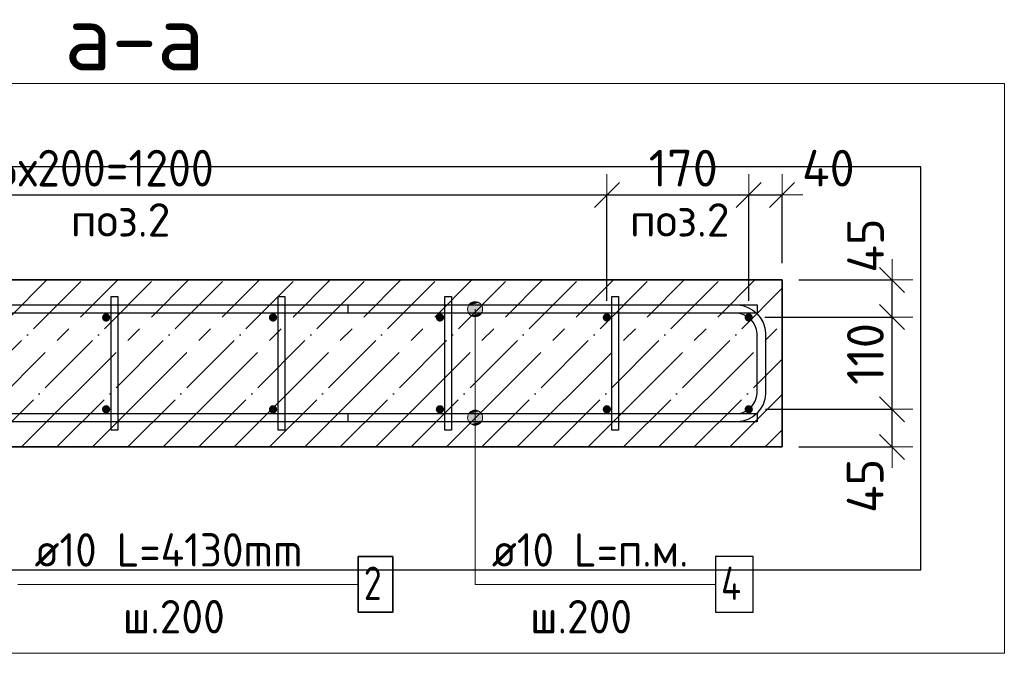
# Model space of a CAD drawing. Header units: millimetres. Extents: x -2995 to 47287, y -2809 to 58122.
# Tile 100 of 143: x 36101 to 37280, y 42464 to 43223. Entities that reach past the tile are written whole.
import ezdxf

# ---------------------------------------------------------------- set-up
doc = ezdxf.new("R2010")
doc.units = ezdxf.units.MM
doc.header["$PDMODE"] = 65
doc.linetypes.add('______11', pattern=[100, 80, -10, 0, -10])
doc.linetypes.add('______5', pattern=[220, 160, -20, 20, -20])
for name, color, linetype, lineweight in [('Standard', 7, 'Continuous', 25), ('Арм.стержн. Арматура края', 96, 'Continuous', 35), ('Арм.стержн. вертикальными 1', 22, 'Continuous', 35), ('Арм.стержн.горизонт. 1', 180, 'Continuous', 35), ('Размерная линия_ общее', 7, 'Continuous', 13)]:
    doc.layers.add(name, color=color, linetype=linetype, lineweight=lineweight)
doc.layers.add('Арм.стержн.Стяжки', color=7, linetype='Continuous', lineweight=35, true_color=0x501e0f)
doc.styles.add('ISOCPEUR', font='ISOCPEUR')
doc.dimstyles.new('DIMSTYLE_3', dxfattribs={"dimtxt": 44, "dimasz": 50, "dimexe": 0, "dimexo": 0, "dimgap": 22, "dimtad": 2, "dimdec": 0, "dimrnd": 5, "dimzin": 12, "dimdsep": 46, "dimtxsty": 'ISOCPEUR', "dimblk1": 'ALL_ML_STRICH', "dimblk2": 'ALL_ML_STRICH', "dimsah": 1, "dimcen": 0, "dimclrd": 7, "dimclre": 256, "dimclrt": 7, "dimadec": 0, "dimazin": 0, "dimtfac": 1, "dimtdec": 0, "dimtix": 1, "dimtmove": 2, "dimatfit": 3, "dimfxl": 0, "dimtzin": 0, "dimlwd": 0, "dimlwe": -3, "dimarcsym": 0})
doc.dimstyles.new('DIMSTYLE_8', dxfattribs={"dimtxt": 44, "dimasz": 50, "dimexe": 0, "dimexo": 0, "dimgap": 22, "dimtad": 2, "dimdec": 0, "dimrnd": 5, "dimzin": 12, "dimdsep": 46, "dimtxsty": 'ISOCPEUR', "dimblk1": 'ALL_ML_STRICH', "dimblk2": 'ALL_ML_STRICH', "dimsah": 1, "dimcen": 0, "dimclrd": 7, "dimclre": 256, "dimclrt": 7, "dimadec": 0, "dimazin": 0, "dimtfac": 1, "dimtdec": 0, "dimtix": 1, "dimtmove": 2, "dimatfit": 3, "dimfxl": 0, "dimtvp": 1.2, "dimtzin": 0, "dimlwd": 0, "dimlwe": -3, "dimarcsym": 0})

# ---------------------------------------------------------------- blocks, each defined once
blk = doc.blocks.new('ALL_ML_STRICH')
at = {"color": 0, "linetype": 'ByBlock', "lineweight": -2}
for p, q in [((0, -0.5), (0, 0.5)), ((-0.3, -0.3), (0.3, 0.3)), ((-1, 0), (0.5, 0))]:
    blk.add_line(p, q, dxfattribs=at)
blk = doc.blocks.new('*D73')
at = {"layer": 'DEFPOINTS', "color": 7, "linetype": 'Continuous', "lineweight": 13, "transparency": 33554687}
for p in [(36974.1, 42756.3), (37014.1, 42711.3), (37145.9, 42711.3)]:
    blk.add_point(p, dxfattribs=at)
at = {"layer": 'Размерная линия_ общее', "color": 253, "linetype": 'Continuous', "lineweight": -2, "true_color": 0xa0a0a0, "transparency": 33554687}
for p, q in [((36994.1, 42756.3), (37145.9, 42756.3)), ((37034.1, 42711.3), (37145.9, 42711.3))]:
    blk.add_line(p, q, dxfattribs=at)
at = {"layer": 'Размерная линия_ общее', "color": 7, "linetype": 'Continuous', "lineweight": -2, "transparency": 33554687}
blk.add_line((37145.9, 42711.3), (37145.9, 42756.3), dxfattribs=at)
at = {"layer": 'Размерная линия_ общее', "color": 7, "linetype": 'Continuous', "lineweight": 13, "transparency": 33554687, "xscale": 50, "yscale": 50, "zscale": 50}
for p, rotation in [((37145.9, 42756.3), 90), ((37145.9, 42711.3), 270)]:
    blk.add_blockref('ALL_ML_STRICH', p, dxfattribs=dict(at, rotation=rotation))
at = {"layer": 'Размерная линия_ общее', "color": 7, "linetype": 'Continuous', "lineweight": 13, "transparency": 33554687, "insert": (37113.6, 42664.6), "char_height": 44, "width": 88, "attachment_point": 5, "rotation": 90, "style": 'ISOCPEUR'}
blk.add_mtext('\\A1;{45}', dxfattribs=at)
blk = doc.blocks.new('*D74')
at = {"layer": 'DEFPOINTS', "color": 7, "linetype": 'Continuous', "lineweight": 13, "transparency": 33554687}
for p in [(36973.4, 42866.8), (36974.1, 42756.3), (37145.9, 42756.3)]:
    blk.add_point(p, dxfattribs=at)
at = {"layer": 'Размерная линия_ общее', "color": 253, "linetype": 'Continuous', "lineweight": -2, "true_color": 0xa0a0a0, "transparency": 33554687}
for p, q in [((36993.4, 42866.8), (37145.9, 42866.8)), ((36994.1, 42756.3), (37145.9, 42756.3))]:
    blk.add_line(p, q, dxfattribs=at)
at = {"layer": 'Размерная линия_ общее', "color": 7, "linetype": 'Continuous', "lineweight": -2, "transparency": 33554687}
blk.add_line((37145.9, 42756.3), (37145.9, 42866.8), dxfattribs=at)
at = {"layer": 'Размерная линия_ общее', "color": 7, "linetype": 'Continuous', "lineweight": 13, "transparency": 33554687, "xscale": 50, "yscale": 50, "zscale": 50}
for p, rotation in [((37145.9, 42866.8), 90), ((37145.9, 42756.3), 270)]:
    blk.add_blockref('ALL_ML_STRICH', p, dxfattribs=dict(at, rotation=rotation))
at = {"layer": 'Размерная линия_ общее', "color": 7, "linetype": 'Continuous', "lineweight": 13, "transparency": 33554687, "insert": (37113.9, 42822.6), "char_height": 44, "width": 132, "attachment_point": 5, "rotation": 90, "style": 'ISOCPEUR'}
blk.add_mtext('\\A1;{110}', dxfattribs=at)
blk = doc.blocks.new('*D75')
at = {"layer": 'DEFPOINTS', "color": 7, "linetype": 'Continuous', "lineweight": 13, "transparency": 33554687}
for p in [(37014.1, 42911.3), (36973.4, 42866.8), (37145.9, 42866.8)]:
    blk.add_point(p, dxfattribs=at)
at = {"layer": 'Размерная линия_ общее', "color": 253, "linetype": 'Continuous', "lineweight": -2, "true_color": 0xa0a0a0, "transparency": 33554687}
for p, q in [((37034.1, 42911.3), (37145.9, 42911.3)), ((36993.4, 42866.8), (37145.9, 42866.8))]:
    blk.add_line(p, q, dxfattribs=at)
at = {"layer": 'Размерная линия_ общее', "color": 7, "linetype": 'Continuous', "lineweight": -2, "transparency": 33554687}
blk.add_line((37145.9, 42866.8), (37145.9, 42911.3), dxfattribs=at)
at = {"layer": 'Размерная линия_ общее', "color": 7, "linetype": 'Continuous', "lineweight": 13, "transparency": 33554687, "xscale": 50, "yscale": 50, "zscale": 50}
for p, rotation in [((37145.9, 42911.3), 90), ((37145.9, 42866.8), 270)]:
    blk.add_blockref('ALL_ML_STRICH', p, dxfattribs=dict(at, rotation=rotation))
at = {"layer": 'Размерная линия_ общее', "color": 7, "linetype": 'Continuous', "lineweight": 13, "transparency": 33554687, "insert": (37114.1, 42952.5), "char_height": 44, "width": 88, "attachment_point": 5, "rotation": 90, "style": 'ISOCPEUR'}
blk.add_mtext('\\A1;{45}', dxfattribs=at)
blk = doc.blocks.new('*D79')
at = {"layer": 'DEFPOINTS', "color": 7, "linetype": 'Continuous', "lineweight": 13, "transparency": 33554687}
for p in [(35604.1, 43013.2), (35604.1, 42866.3), (36804.1, 42866.3)]:
    blk.add_point(p, dxfattribs=at)
at = {"layer": 'Размерная линия_ общее', "color": 253, "linetype": 'Continuous', "lineweight": -2, "true_color": 0xa0a0a0, "transparency": 33554687}
for p, q in [((35604.1, 42886.3), (35604.1, 43013.2)), ((36804.1, 42886.3), (36804.1, 43013.2))]:
    blk.add_line(p, q, dxfattribs=at)
at = {"layer": 'Размерная линия_ общее', "color": 7, "linetype": 'Continuous', "lineweight": -2, "transparency": 33554687}
blk.add_line((35604.1, 43013.2), (36804.1, 43013.2), dxfattribs=at)
at = {"layer": 'Размерная линия_ общее', "color": 7, "linetype": 'Continuous', "lineweight": 13, "transparency": 33554687, "xscale": 50, "yscale": 50, "zscale": 50, "rotation": 180}
blk.add_blockref('ALL_ML_STRICH', (35604.1, 43013.2), dxfattribs=at)
at = {"layer": 'Размерная линия_ общее', "color": 7, "linetype": 'Continuous', "lineweight": 13, "transparency": 33554687, "xscale": 50, "yscale": 50, "zscale": 50}
blk.add_blockref('ALL_ML_STRICH', (36804.1, 43013.2), dxfattribs=at)
at = {"layer": 'Размерная линия_ общее', "color": 7, "linetype": 'Continuous', "lineweight": 13, "transparency": 33554687, "insert": (36070.1, 43067.2), "char_height": 44, "width": 2.2, "attachment_point": 1, "line_spacing_factor": 0.60241, "style": 'ISOCPEUR'}
blk.add_mtext('\\W0.91;6х200=1200', dxfattribs=at)
blk = doc.blocks.new('*D80')
at = {"layer": 'DEFPOINTS', "color": 7, "linetype": 'Continuous', "lineweight": 13, "transparency": 33554687}
for p in [(36804.1, 43013.2), (36804.1, 42866.3), (36974.1, 42866.3)]:
    blk.add_point(p, dxfattribs=at)
at = {"layer": 'Размерная линия_ общее', "color": 253, "linetype": 'Continuous', "lineweight": -2, "true_color": 0xa0a0a0, "transparency": 33554687}
for p, q in [((36804.1, 42886.3), (36804.1, 43013.2)), ((36974.1, 42886.3), (36974.1, 43013.2))]:
    blk.add_line(p, q, dxfattribs=at)
at = {"layer": 'Размерная линия_ общее', "color": 7, "linetype": 'Continuous', "lineweight": -2, "transparency": 33554687}
blk.add_line((36804.1, 43013.2), (36974.1, 43013.2), dxfattribs=at)
at = {"layer": 'Размерная линия_ общее', "color": 7, "linetype": 'Continuous', "lineweight": 13, "transparency": 33554687, "xscale": 50, "yscale": 50, "zscale": 50, "rotation": 180}
blk.add_blockref('ALL_ML_STRICH', (36804.1, 43013.2), dxfattribs=at)
at = {"layer": 'Размерная линия_ общее', "color": 7, "linetype": 'Continuous', "lineweight": 13, "transparency": 33554687, "xscale": 50, "yscale": 50, "zscale": 50}
blk.add_blockref('ALL_ML_STRICH', (36974.1, 43013.2), dxfattribs=at)
at = {"layer": 'Размерная линия_ общее', "color": 7, "linetype": 'Continuous', "lineweight": 13, "transparency": 33554687, "insert": (36895.7, 43045.2), "char_height": 44, "width": 132, "attachment_point": 5, "style": 'ISOCPEUR'}
blk.add_mtext('\\A1;{170}', dxfattribs=at)
blk = doc.blocks.new('*D81')
at = {"layer": 'DEFPOINTS', "color": 7, "linetype": 'Continuous', "lineweight": 13, "transparency": 33554687}
for p in [(36974.1, 43013.2), (37014.1, 42911.3), (36974.1, 42866.3)]:
    blk.add_point(p, dxfattribs=at)
at = {"layer": 'Размерная линия_ общее', "color": 253, "linetype": 'Continuous', "lineweight": -2, "true_color": 0xa0a0a0, "transparency": 33554687}
for p, q in [((36974.1, 42886.3), (36974.1, 43013.2)), ((37014.1, 42931.3), (37014.1, 43013.2))]:
    blk.add_line(p, q, dxfattribs=at)
at = {"layer": 'Размерная линия_ общее', "color": 7, "linetype": 'Continuous', "lineweight": -2, "transparency": 33554687}
blk.add_line((36974.1, 43013.2), (37014.1, 43013.2), dxfattribs=at)
at = {"layer": 'Размерная линия_ общее', "color": 7, "linetype": 'Continuous', "lineweight": 13, "transparency": 33554687, "xscale": 50, "yscale": 50, "zscale": 50, "rotation": 180}
blk.add_blockref('ALL_ML_STRICH', (36974.1, 43013.2), dxfattribs=at)
at = {"layer": 'Размерная линия_ общее', "color": 7, "linetype": 'Continuous', "lineweight": 13, "transparency": 33554687, "xscale": 50, "yscale": 50, "zscale": 50}
blk.add_blockref('ALL_ML_STRICH', (37014.1, 43013.2), dxfattribs=at)
at = {"layer": 'Размерная линия_ общее', "color": 7, "linetype": 'Continuous', "lineweight": 13, "transparency": 33554687, "insert": (37069.5, 43045.2), "char_height": 44, "width": 88, "attachment_point": 5, "style": 'ISOCPEUR'}
blk.add_mtext('\\A1;{40}', dxfattribs=at)

msp = doc.modelspace()

# ---------------------------------------------------------------- hatches: boundary and pattern name
at = {"layer": 'Арм.стержн. вертикальными 1', "linetype": 'Continuous', "lineweight": 50, "transparency": 33554687}
for points in [[(36209.1, 42866.3), (36208.7, 42868.2), (36207.6, 42869.8), (36206, 42870.9), (36204.1, 42871.3), (36202.2, 42870.9), (36200.6, 42869.8), (36199.5, 42868.2), (36199.1, 42866.3), (36199.5, 42864.4), (36200.6, 42862.8), (36202.2, 42861.7), (36204.1, 42861.3), (36206, 42861.7), (36207.6, 42862.8), (36208.7, 42864.4)], [(36409.1, 42866.3), (36408.7, 42868.2), (36407.6, 42869.8), (36406, 42870.9), (36404.1, 42871.3), (36402.2, 42870.9), (36400.6, 42869.8), (36399.5, 42868.2), (36399.1, 42866.3), (36399.5, 42864.4), (36400.6, 42862.8), (36402.2, 42861.7), (36404.1, 42861.3), (36406, 42861.7), (36407.6, 42862.8), (36408.7, 42864.4)], [(36609.1, 42866.3), (36608.7, 42868.2), (36607.6, 42869.8), (36606, 42870.9), (36604.1, 42871.3), (36602.2, 42870.9), (36600.6, 42869.8), (36599.5, 42868.2), (36599.1, 42866.3), (36599.5, 42864.4), (36600.6, 42862.8), (36602.2, 42861.7), (36604.1, 42861.3), (36606, 42861.7), (36607.6, 42862.8), (36608.7, 42864.4)], [(36809.1, 42866.3), (36808.7, 42868.2), (36807.6, 42869.8), (36806, 42870.9), (36804.1, 42871.3), (36802.2, 42870.9), (36800.6, 42869.8), (36799.5, 42868.2), (36799.1, 42866.3), (36799.5, 42864.4), (36800.6, 42862.8), (36802.2, 42861.7), (36804.1, 42861.3), (36806, 42861.7), (36807.6, 42862.8), (36808.7, 42864.4)], [(36979.1, 42866.3), (36978.7, 42868.2), (36977.6, 42869.8), (36976, 42870.9), (36974.1, 42871.3), (36972.2, 42870.9), (36970.6, 42869.8), (36969.5, 42868.2), (36969.1, 42866.3), (36969.5, 42864.4), (36970.6, 42862.8), (36972.2, 42861.7), (36974.1, 42861.3), (36976, 42861.7), (36977.6, 42862.8), (36978.7, 42864.4)], [(36209.1, 42756.3), (36208.7, 42758.2), (36207.6, 42759.8), (36206, 42760.9), (36204.1, 42761.3), (36202.2, 42760.9), (36200.6, 42759.8), (36199.5, 42758.2), (36199.1, 42756.3), (36199.5, 42754.4), (36200.6, 42752.8), (36202.2, 42751.7), (36204.1, 42751.3), (36206, 42751.7), (36207.6, 42752.8), (36208.7, 42754.4)], [(36409.1, 42756.3), (36408.7, 42758.2), (36407.6, 42759.8), (36406, 42760.9), (36404.1, 42761.3), (36402.2, 42760.9), (36400.6, 42759.8), (36399.5, 42758.2), (36399.1, 42756.3), (36399.5, 42754.4), (36400.6, 42752.8), (36402.2, 42751.7), (36404.1, 42751.3), (36406, 42751.7), (36407.6, 42752.8), (36408.7, 42754.4)], [(36609.1, 42756.3), (36608.7, 42758.2), (36607.6, 42759.8), (36606, 42760.9), (36604.1, 42761.3), (36602.2, 42760.9), (36600.6, 42759.8), (36599.5, 42758.2), (36599.1, 42756.3), (36599.5, 42754.4), (36600.6, 42752.8), (36602.2, 42751.7), (36604.1, 42751.3), (36606, 42751.7), (36607.6, 42752.8), (36608.7, 42754.4)], [(36809.1, 42756.3), (36808.7, 42758.2), (36807.6, 42759.8), (36806, 42760.9), (36804.1, 42761.3), (36802.2, 42760.9), (36800.6, 42759.8), (36799.5, 42758.2), (36799.1, 42756.3), (36799.5, 42754.4), (36800.6, 42752.8), (36802.2, 42751.7), (36804.1, 42751.3), (36806, 42751.7), (36807.6, 42752.8), (36808.7, 42754.4)], [(36979.1, 42756.3), (36978.7, 42758.2), (36977.6, 42759.8), (36976, 42760.9), (36974.1, 42761.3), (36972.2, 42760.9), (36970.6, 42759.8), (36969.5, 42758.2), (36969.1, 42756.3), (36969.5, 42754.4), (36970.6, 42752.8), (36972.2, 42751.7), (36974.1, 42751.3), (36976, 42751.7), (36977.6, 42752.8), (36978.7, 42754.4)]]:
    msp.add_hatch(color=4, dxfattribs=at).paths.add_polyline_path(points)
at = {"layer": 'Арм.стержн.горизонт. 1', "linetype": 'Continuous', "lineweight": 13, "transparency": 33554687}
for points in [[(36637.2, 42876.3), (36655.2, 42876.3), (36653.9, 42880.8)], [(36637.2, 42876.3), (36653.9, 42880.8), (36638.4, 42880.8)], [(36637.2, 42876.3), (36655.2, 42876.3), (36653.9, 42880.8)], [(36637.2, 42876.3), (36653.9, 42880.8), (36638.4, 42880.8)], [(36637.2, 42876.3), (36655.2, 42876.3), (36653.9, 42880.8)], [(36637.2, 42876.3), (36653.9, 42880.8), (36638.4, 42880.8)], [(36638.4, 42871.8), (36655.2, 42876.3), (36637.2, 42876.3)], [(36638.4, 42871.8), (36655.2, 42876.3), (36637.2, 42876.3)], [(36638.4, 42871.8), (36655.2, 42876.3), (36637.2, 42876.3)], [(36638.4, 42880.8), (36653.9, 42880.8), (36650.7, 42884)], [(36638.4, 42880.8), (36650.7, 42884), (36641.7, 42884)], [(36638.4, 42880.8), (36653.9, 42880.8), (36650.7, 42884)], [(36638.4, 42880.8), (36650.7, 42884), (36641.7, 42884)], [(36638.4, 42880.8), (36653.9, 42880.8), (36650.7, 42884)], [(36638.4, 42880.8), (36650.7, 42884), (36641.7, 42884)], [(36638.4, 42871.8), (36653.9, 42871.8), (36655.2, 42876.3)], [(36638.4, 42871.8), (36653.9, 42871.8), (36655.2, 42876.3)], [(36638.4, 42871.8), (36653.9, 42871.8), (36655.2, 42876.3)], [(36641.7, 42884), (36650.7, 42884), (36646.2, 42885.3)], [(36641.7, 42884), (36650.7, 42884), (36646.2, 42885.3)], [(36641.7, 42884), (36650.7, 42884), (36646.2, 42885.3)], [(36641.7, 42868.6), (36653.9, 42871.8), (36638.4, 42871.8)], [(36641.7, 42868.6), (36653.9, 42871.8), (36638.4, 42871.8)], [(36641.7, 42868.6), (36653.9, 42871.8), (36638.4, 42871.8)], [(36641.7, 42868.6), (36650.7, 42868.6), (36653.9, 42871.8)], [(36641.7, 42868.6), (36650.7, 42868.6), (36653.9, 42871.8)], [(36641.7, 42868.6), (36650.7, 42868.6), (36653.9, 42871.8)], [(36650.7, 42868.6), (36641.7, 42868.6), (36646.2, 42867.3)], [(36650.7, 42868.6), (36641.7, 42868.6), (36646.2, 42867.3)], [(36650.7, 42868.6), (36641.7, 42868.6), (36646.2, 42867.3)], [(36637.2, 42746.3), (36655.2, 42746.3), (36653.9, 42750.8)], [(36637.2, 42746.3), (36653.9, 42750.8), (36638.4, 42750.8)], [(36637.2, 42746.3), (36655.2, 42746.3), (36653.9, 42750.8)], [(36637.2, 42746.3), (36653.9, 42750.8), (36638.4, 42750.8)], [(36637.2, 42746.3), (36655.2, 42746.3), (36653.9, 42750.8)], [(36637.2, 42746.3), (36653.9, 42750.8), (36638.4, 42750.8)], [(36638.4, 42741.8), (36655.2, 42746.3), (36637.2, 42746.3)], [(36638.4, 42741.8), (36655.2, 42746.3), (36637.2, 42746.3)], [(36638.4, 42741.8), (36655.2, 42746.3), (36637.2, 42746.3)], [(36638.4, 42750.8), (36653.9, 42750.8), (36650.7, 42754)], [(36638.4, 42750.8), (36650.7, 42754), (36641.7, 42754)], [(36638.4, 42750.8), (36653.9, 42750.8), (36650.7, 42754)], [(36638.4, 42750.8), (36650.7, 42754), (36641.7, 42754)], [(36638.4, 42750.8), (36653.9, 42750.8), (36650.7, 42754)], [(36638.4, 42750.8), (36650.7, 42754), (36641.7, 42754)], [(36638.4, 42741.8), (36653.9, 42741.8), (36655.2, 42746.3)], [(36638.4, 42741.8), (36653.9, 42741.8), (36655.2, 42746.3)], [(36638.4, 42741.8), (36653.9, 42741.8), (36655.2, 42746.3)], [(36641.7, 42754), (36650.7, 42754), (36646.2, 42755.3)], [(36641.7, 42754), (36650.7, 42754), (36646.2, 42755.3)], [(36641.7, 42754), (36650.7, 42754), (36646.2, 42755.3)], [(36641.7, 42738.6), (36653.9, 42741.8), (36638.4, 42741.8)], [(36641.7, 42738.6), (36653.9, 42741.8), (36638.4, 42741.8)], [(36641.7, 42738.6), (36653.9, 42741.8), (36638.4, 42741.8)], [(36641.7, 42738.6), (36650.7, 42738.6), (36653.9, 42741.8)], [(36641.7, 42738.6), (36650.7, 42738.6), (36653.9, 42741.8)], [(36641.7, 42738.6), (36650.7, 42738.6), (36653.9, 42741.8)], [(36650.7, 42738.6), (36641.7, 42738.6), (36646.2, 42737.3)], [(36650.7, 42738.6), (36641.7, 42738.6), (36646.2, 42737.3)], [(36650.7, 42738.6), (36641.7, 42738.6), (36646.2, 42737.3)]]:
    msp.add_hatch(color=7, dxfattribs=at).paths.add_polyline_path(points)

# ---------------------------------------------------------------- linework, layer by layer
at = {"color": 52, "linetype": 'Continuous', "lineweight": -3, "transparency": 33554687}
for p, q in [((37180.4, 43046.6), (35326.2, 43046.6)), ((37180.4, 43046.6), (35326.2, 43046.6)), ((37180.4, 42564), (37180.4, 43046.6)), ((37180.4, 42564), (37180.4, 43046.6)), ((35326.2, 42564), (37180.4, 42564)), ((35326.2, 42564), (37180.4, 42564))]:
    msp.add_line(p, q, dxfattribs=at)
at = {"layer": 'Standard', "color": 7, "linetype": 'Continuous', "lineweight": 35, "transparency": 33554687}
for p, q in [((37014.1, 42911.3), (35564.1, 42911.3)), ((37014.1, 42711.3), (37014.1, 42911.3)), ((35564.1, 42711.3), (37014.1, 42711.3))]:
    msp.add_line(p, q, dxfattribs=at)
at = {"layer": 'Standard', "color": 253, "linetype": '______5', "lineweight": -3, "true_color": 0xababab, "transparency": 33554687}
for p, q in [((35933.1, 42711.3), (36133.1, 42911.3)), ((36018, 42711.3), (36218, 42911.3)), ((36102.8, 42711.3), (36302.8, 42911.3)), ((36187.7, 42711.3), (36387.7, 42911.3)), ((36272.5, 42711.3), (36472.5, 42911.3)), ((36357.4, 42711.3), (36557.4, 42911.3)), ((36442.2, 42711.3), (36642.2, 42911.3)), ((36527.1, 42711.3), (36727.1, 42911.3)), ((36611.9, 42711.3), (36811.9, 42911.3)), ((36696.8, 42711.3), (36896.8, 42911.3)), ((36781.6, 42711.3), (36981.6, 42911.3)), ((36866.5, 42711.3), (37014.1, 42858.9)), ((36951.3, 42711.3), (37014.1, 42774.1))]:
    msp.add_line(p, q, dxfattribs=at)
at = {"layer": 'Standard', "color": 253, "linetype": '______11', "lineweight": -3, "true_color": 0xababab, "transparency": 33554687}
for p, q in [((35975.5, 42711.3), (36175.5, 42911.3)), ((36060.4, 42711.3), (36260.4, 42911.3)), ((36145.2, 42711.3), (36345.2, 42911.3)), ((36230.1, 42711.3), (36430.1, 42911.3)), ((36315, 42711.3), (36515, 42911.3)), ((36399.8, 42711.3), (36599.8, 42911.3)), ((36484.7, 42711.3), (36684.7, 42911.3)), ((36569.5, 42711.3), (36769.5, 42911.3)), ((36654.4, 42711.3), (36854.4, 42911.3)), ((36739.2, 42711.3), (36939.2, 42911.3)), ((36824.1, 42711.3), (37014.1, 42901.3)), ((36908.9, 42711.3), (37014.1, 42816.5)), ((36993.8, 42711.3), (37014.1, 42731.6))]:
    msp.add_line(p, q, dxfattribs=at)
at = {"layer": 'Standard', "color": 7, "linetype": 'Continuous', "lineweight": 13, "transparency": 33554687}
msp.add_lwpolyline([(35226.2, 42464), (37280.4, 42464), (37280.4, 43146.6), (35226.2, 43146.6), (35226.2, 42464)], dxfattribs=at)
at = {"layer": 'Арм.стержн. Арматура края', "color": 4, "linetype": 'Continuous', "lineweight": 25, "transparency": 33554687}
msp.add_lwpolyline([(36494.1, 42751.3), (36960.1, 42751.3), (36964.6, 42751.9), (36969.2, 42753.4), (36973.4, 42755.8), (36976.8, 42758.6), (36979.6, 42762.1), (36982, 42766.2), (36983.5, 42770.8), (36984.1, 42775.3), (36984.1, 42847.3), (36983.5, 42851.8), (36982, 42856.4), (36979.6, 42860.6), (36976.8, 42864), (36973.4, 42866.8), (36969.2, 42869.2), (36964.6, 42870.7), (36960.1, 42871.3), (36494.1, 42871.3), (36494.1, 42881.3), (36960.8, 42881.3), (36966.9, 42880.5), (36973.2, 42878.4), (36979.1, 42875.1), (36983.9, 42871.1), (36987.9, 42866.3), (36991.2, 42860.4), (36993.3, 42854.1), (36994.1, 42848), (36994.1, 42774.7), (36993.3, 42768.6), (36991.2, 42762.2), (36987.9, 42756.4), (36983.9, 42751.5), (36979.1, 42747.5), (36973.2, 42744.2), (36966.9, 42742.2), (36960.8, 42741.3), (36494.1, 42741.3), (36494.1, 42751.3)], dxfattribs=at)
msp.add_lwpolyline([(36494.1, 42751.3), (36960.1, 42751.3), (36964.6, 42751.9), (36969.2, 42753.4), (36973.4, 42755.8), (36976.8, 42758.6), (36979.6, 42762.1), (36982, 42766.2), (36983.5, 42770.8), (36984.1, 42775.3), (36984.1, 42847.3), (36983.5, 42851.8), (36982, 42856.4), (36979.6, 42860.6), (36976.8, 42864), (36973.4, 42866.8), (36969.2, 42869.2), (36964.6, 42870.7), (36960.1, 42871.3), (36494.1, 42871.3), (36494.1, 42881.3), (36960.8, 42881.3), (36966.9, 42880.5), (36973.2, 42878.4), (36979.1, 42875.1), (36983.9, 42871.1), (36987.9, 42866.3), (36991.2, 42860.4), (36993.3, 42854.1), (36994.1, 42848), (36994.1, 42774.7), (36993.3, 42768.6), (36991.2, 42762.2), (36987.9, 42756.4), (36983.9, 42751.5), (36979.1, 42747.5), (36973.2, 42744.2), (36966.9, 42742.2), (36960.8, 42741.3), (36494.1, 42741.3), (36494.1, 42751.3)], dxfattribs=at)
msp.add_lwpolyline([(36494.1, 42751.3), (36960.1, 42751.3), (36964.6, 42751.9), (36969.2, 42753.4), (36973.4, 42755.8), (36976.8, 42758.6), (36979.6, 42762.1), (36982, 42766.2), (36983.5, 42770.8), (36984.1, 42775.3), (36984.1, 42847.3), (36983.5, 42851.8), (36982, 42856.4), (36979.6, 42860.6), (36976.8, 42864), (36973.4, 42866.8), (36969.2, 42869.2), (36964.6, 42870.7), (36960.1, 42871.3), (36494.1, 42871.3), (36494.1, 42881.3), (36960.8, 42881.3), (36966.9, 42880.5), (36973.2, 42878.4), (36979.1, 42875.1), (36983.9, 42871.1), (36987.9, 42866.3), (36991.2, 42860.4), (36993.3, 42854.1), (36994.1, 42848), (36994.1, 42774.7), (36993.3, 42768.6), (36991.2, 42762.2), (36987.9, 42756.4), (36983.9, 42751.5), (36979.1, 42747.5), (36973.2, 42744.2), (36966.9, 42742.2), (36960.8, 42741.3), (36494.1, 42741.3), (36494.1, 42751.3)], dxfattribs=at)
at = {"layer": 'Арм.стержн. вертикальными 1', "color": 7, "linetype": 'Continuous', "lineweight": 13, "transparency": 33554687}
msp.add_line((36098.2, 42546.5), (36506.2, 42546.5), dxfattribs=at)
at = {"layer": 'Арм.стержн. вертикальными 1', "color": 7, "linetype": 'Continuous', "lineweight": 35, "transparency": 33554687}
msp.add_lwpolyline([(36506.2, 42513.2), (36547.5, 42513.2), (36547.5, 42579.9), (36506.2, 42579.9), (36506.2, 42513.2)], dxfattribs=at)
at = {"layer": 'Арм.стержн.горизонт. 1', "color": 52, "linetype": 'Continuous', "lineweight": 25, "transparency": 33554687}
for p, q in [((37014.1, 42911.3), (37014.1, 42911.3)), ((37014.1, 42711.3), (37014.1, 42711.3))]:
    msp.add_line(p, q, dxfattribs=at)
at = {"layer": 'Арм.стержн.горизонт. 1', "color": 7, "linetype": 'Continuous', "lineweight": 13, "transparency": 33554687}
for p, q in [((36637.2, 42876.3), (36637.2, 42876.3)), ((36637.2, 42876.3), (36637.2, 42876.3)), ((36637.2, 42876.3), (36637.2, 42876.3)), ((36646.2, 42885.3), (36646.2, 42885.3)), ((36646.2, 42885.3), (36646.2, 42885.3)), ((36646.2, 42885.3), (36646.2, 42885.3)), ((36646.2, 42546.5), (36646.2, 42876.3)), ((36646.2, 42546.5), (36646.2, 42876.3)), ((36646.2, 42546.5), (36646.2, 42876.3)), ((36655.2, 42876.3), (36655.2, 42876.3)), ((36655.2, 42876.3), (36655.2, 42876.3)), ((36655.2, 42876.3), (36655.2, 42876.3)), ((36646.2, 42867.3), (36646.2, 42867.3)), ((36646.2, 42867.3), (36646.2, 42867.3)), ((36646.2, 42867.3), (36646.2, 42867.3)), ((36637.2, 42746.3), (36637.2, 42746.3)), ((36637.2, 42746.3), (36637.2, 42746.3)), ((36637.2, 42746.3), (36637.2, 42746.3)), ((36646.2, 42755.3), (36646.2, 42755.3)), ((36646.2, 42755.3), (36646.2, 42755.3)), ((36646.2, 42755.3), (36646.2, 42755.3)), ((36646.2, 42546.5), (36646.2, 42746.3)), ((36646.2, 42546.5), (36646.2, 42746.3)), ((36646.2, 42546.5), (36646.2, 42746.3)), ((36655.2, 42746.3), (36655.2, 42746.3)), ((36655.2, 42746.3), (36655.2, 42746.3)), ((36655.2, 42746.3), (36655.2, 42746.3)), ((36646.2, 42737.3), (36646.2, 42737.3)), ((36646.2, 42737.3), (36646.2, 42737.3)), ((36646.2, 42737.3), (36646.2, 42737.3)), ((36646.2, 42546.5), (36934.2, 42546.5))]:
    msp.add_line(p, q, dxfattribs=at)
at = {"layer": 'Арм.стержн.горизонт. 1', "color": 4, "linetype": 'Continuous', "lineweight": 25, "transparency": 33554687}
for points in [[(36984.1, 42871.3), (35594.1, 42871.3), (35594.1, 42881.3), (36984.1, 42881.3), (36984.1, 42871.3)], [(36984.1, 42871.3), (35594.1, 42871.3), (35594.1, 42881.3), (36984.1, 42881.3), (36984.1, 42871.3)], [(36984.1, 42871.3), (35594.1, 42871.3), (35594.1, 42881.3), (36984.1, 42881.3), (36984.1, 42871.3)], [(36984.1, 42741.3), (35594.1, 42741.3), (35594.1, 42751.3), (36984.1, 42751.3), (36984.1, 42741.3)], [(36984.1, 42741.3), (35594.1, 42741.3), (35594.1, 42751.3), (36984.1, 42751.3), (36984.1, 42741.3)], [(36984.1, 42741.3), (35594.1, 42741.3), (35594.1, 42751.3), (36984.1, 42751.3), (36984.1, 42741.3)]]:
    msp.add_lwpolyline(points, dxfattribs=at)
at = {"layer": 'Арм.стержн.горизонт. 1', "color": 7, "linetype": 'Continuous', "lineweight": 25, "transparency": 33554687}
msp.add_lwpolyline([(36934.2, 42513.2), (36979.5, 42513.2), (36979.5, 42579.9), (36934.2, 42579.9), (36934.2, 42513.2)], dxfattribs=at)
at = {"layer": 'Арм.стержн.горизонт. 1', "color": 7, "linetype": 'Continuous', "lineweight": 13, "transparency": 33554687}
for centre in [(36646.2, 42876.3), (36646.2, 42876.3), (36646.2, 42876.3), (36646.2, 42746.3), (36646.2, 42746.3), (36646.2, 42746.3)]:
    msp.add_circle(centre, 9, dxfattribs=at)
at = {"layer": 'Арм.стержн.Стяжки', "color": 40, "linetype": 'Continuous', "lineweight": 25, "transparency": 33554687}
for points in [[(36210.1, 42731.3), (36210.1, 42891.3), (36218.1, 42891.3), (36218.1, 42731.3), (36210.1, 42731.3)], [(36210.1, 42731.3), (36210.1, 42891.3), (36218.1, 42891.3), (36218.1, 42731.3), (36210.1, 42731.3)], [(36410.1, 42731.3), (36410.1, 42891.3), (36418.1, 42891.3), (36418.1, 42731.3), (36410.1, 42731.3)], [(36610.1, 42731.3), (36610.1, 42891.3), (36618.1, 42891.3), (36618.1, 42731.3), (36610.1, 42731.3)], [(36610.1, 42731.3), (36610.1, 42891.3), (36618.1, 42891.3), (36618.1, 42731.3), (36610.1, 42731.3)], [(36810.1, 42731.3), (36810.1, 42891.3), (36818.1, 42891.3), (36818.1, 42731.3), (36810.1, 42731.3)]]:
    msp.add_lwpolyline(points, dxfattribs=at)

# ---------------------------------------------------------------- texts
at = {"layer": 'Standard', "color": 7, "linetype": 'Continuous', "lineweight": 13, "transparency": 33554687, "insert": (36154.2, 43202.3), "char_height": 80, "width": 220.8, "attachment_point": 4, "style": 'ISOCPEUR'}
msp.add_mtext('\\A1;{\\fISOCPEUR|i0|b0;\\H80.000000;\\W1.000000;\\C7;а-а}\\P', dxfattribs=at)
at = {"layer": 'Standard', "color": 7, "linetype": 'Continuous', "lineweight": 18, "transparency": 33554687, "char_height": 40, "width": 140.769, "attachment_point": 7, "style": 'ISOCPEUR'}
for insert in [(36161.7, 42963.2), (36831.7, 42963.2)]:
    msp.add_mtext('\\A1;{\\fISOCPEUR|i0|b0;\\H40.000000;\\W1.000000;\\C7;поз.2}\\P', dxfattribs=dict(at, insert=insert))
at = {"layer": 'Арм.стержн. вертикальными 1', "color": 7, "linetype": 'Continuous', "lineweight": 25, "transparency": 33554687, "char_height": 40, "attachment_point": 7, "style": 'ISOCPEUR'}
for s, insert, width in [('\\W0.94;ø10 L=4130mm ', (36118.2, 42567.9), 386.635), ('\\W0.78;2', (36512.9, 42527.9), 43.521), ('\\W0.95;ш.200 ', (36224.2, 42487.9), 174.933)]:
    msp.add_mtext(s, dxfattribs=dict(at, insert=insert, width=width))
at = {"layer": 'Арм.стержн.горизонт. 1', "color": 7, "linetype": 'Continuous', "lineweight": 25, "transparency": 33554687, "char_height": 40, "attachment_point": 7, "style": 'ISOCPEUR'}
for s, insert, width in [('\\W0.94;ø10 L=п.м.', (36666.2, 42567.9), 266.644), ('\\W0.80;4', (36940.9, 42527.9), 47.978), ('\\W0.95;ш.200 ', (36712.2, 42487.9), 174.933)]:
    msp.add_mtext(s, dxfattribs=dict(at, insert=insert, width=width))

# ---------------------------------------------------------------- dimensions: what is measured, and where the dimension line sits
at = {"layer": 'Размерная линия_ общее', "color": 7, "linetype": 'Continuous', "lineweight": 13, "transparency": 33554687}
dim = msp.add_linear_dim(base=(36804.1, 43013.2), p1=(35604.1, 42886.3), p2=(36804.1, 42886.3), text='\\W0.91;6х200=1200', dimstyle='DIMSTYLE_3', override={"dimpost": '<>', "dimclrd": 7, "dimclre": 253, "dimclrt": 7, "dimlwd": 0, "dimlwe": 65533}, dxfattribs=at)
dim.commit()
dim.dimension.update_dxf_attribs({"geometry": '*D79', "text_midpoint": (36204.1, 43035.2), "dimtype": 160})
for base, p1, p2, dimstyle, picture, middle in [((36974.1, 43013.2), (36804.1, 42886.3), (36974.1, 42886.3), 'DIMSTYLE_3', '*D80', (36895.7, 43045.2)), ((37014.1, 43013.2), (36974.1, 42886.3), (37014.1, 42931.3), 'DIMSTYLE_8', '*D81', (37069.5, 43045.2))]:
    dim = msp.add_linear_dim(base=base, p1=p1, p2=p2, dimstyle=dimstyle, override={"dimpost": '<>', "dimclrd": 7, "dimclre": 253, "dimclrt": 7, "dimlwd": 0, "dimlwe": 65533}, dxfattribs=at)
    dim.commit()
    dim.dimension.update_dxf_attribs({"geometry": picture, "text_midpoint": middle, "dimtype": 160})
for base, p1, p2, picture, middle in [((37145.8926, 42911.3072), (36993.3625, 42866.8207), (37034.1105, 42911.3072), '*D75', (37114.1398, 42952.532)), ((37145.8926, 42866.8207), (36994.1105, 42756.3069), (36993.3625, 42866.8207), '*D74', (37113.8926, 42822.5638)), ((37145.9, 42756.3), (37034.1, 42711.3), (36994.1, 42756.3), '*D73', (37113.6, 42664.6))]:
    dim = msp.add_linear_dim(base=base, p1=p1, p2=p2, angle=90, dimstyle='DIMSTYLE_8', override={"dimpost": '<>', "dimclrd": 7, "dimclre": 253, "dimclrt": 7, "dimlwd": 0, "dimlwe": 65533}, dxfattribs=at)
    dim.commit()
    dim.dimension.update_dxf_attribs({"geometry": picture, "text_midpoint": middle, "dimtype": 160})

doc.saveas('drawing.dxf')
